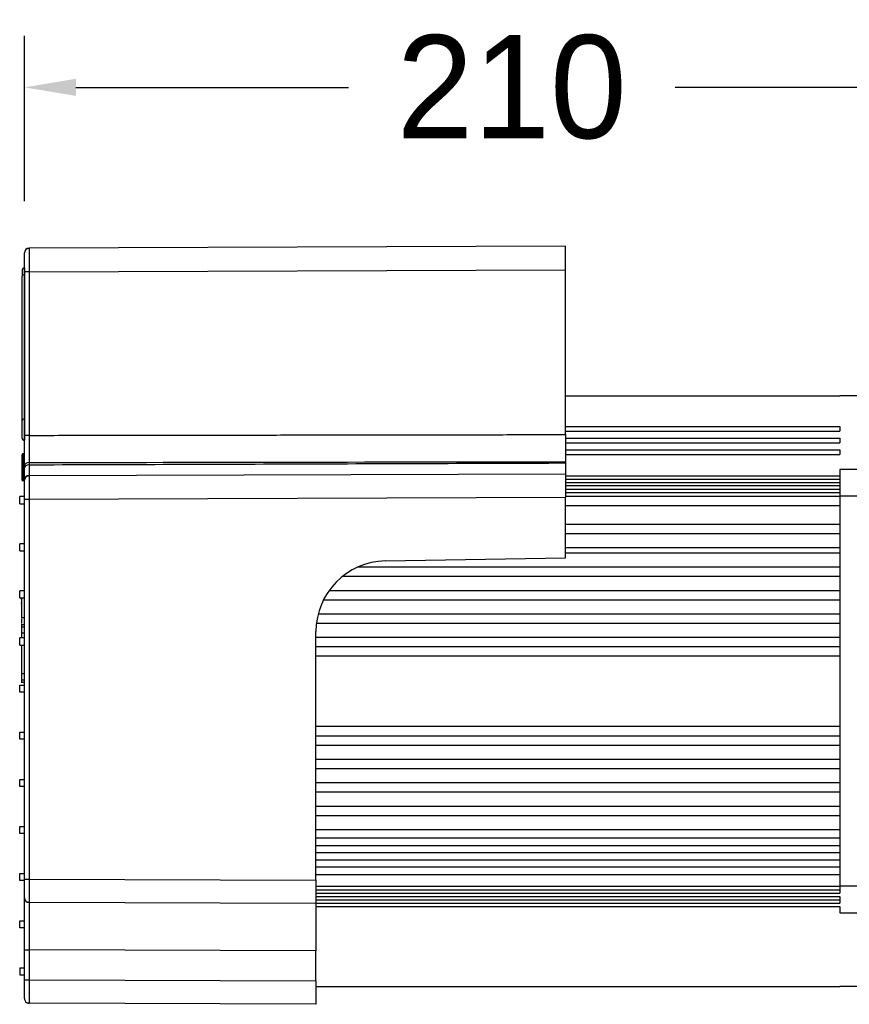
# Model space of a CAD drawing. Header units: millimetres. Extents: x 10704 to 12971, y -780 to 823.
# Tile 58 of 63: x 12017 to 12194, y 443 to 653. Entities that reach past the tile are written whole.
import ezdxf

# ---------------------------------------------------------------- set-up
doc = ezdxf.new("R2010")
doc.units = ezdxf.units.MM
doc.dimstyles.get("Standard").update_dxf_attribs({"dimtxt": 22, "dimasz": 11, "dimexe": 11, "dimexo": 11, "dimgap": 11, "dimtad": 0, "dimtih": 1, "dimtoh": 1, "dimdsep": 46, "dimtxsty": 'Standard', "dimcen": 0.09, "dimadec": 0, "dimazin": 0, "dimtfac": 1, "dimtofl": 0, "dimtmove": 0, "dimatfit": 3, "dimfxl": 1, "dimtolj": 1, "dimtzin": 0, "dimarcsym": 0})

# ---------------------------------------------------------------- blocks, each defined once
blk = doc.blocks.new('*D28')
at = {"color": 0, "lineweight": -2, "transparency": 16777216}
for p, q in [((12018.18, 614.22), (12018.18, 649.47)), ((12226.15, 604.68), (12226.15, 649.47)), ((12029.18, 638.47), (12087.33, 638.47)), ((12215.15, 638.47), (12157, 638.47))]:
    blk.add_line(p, q, dxfattribs=at)
at = {"color": 0, "lineweight": 18, "transparency": 16777216}
for points in [[(12029.18, 640.3), (12029.18, 636.64), (12018.18, 638.47)], [(12215.15, 640.3), (12215.15, 636.64), (12226.15, 638.47)]]:
    blk.add_solid(points, dxfattribs=at)
at = {"layer": 'Defpoints', "color": 0, "lineweight": 18, "transparency": 16777216}
for p in [(12018.18, 638.47), (12018.18, 603.22), (12226.15, 593.68)]:
    blk.add_point(p, dxfattribs=at)
at = {"color": 0, "lineweight": 18, "transparency": 16777216, "insert": (12122.16, 638.47), "char_height": 22, "attachment_point": 5}
blk.add_mtext('\\A1;210', dxfattribs=at)

msp = doc.modelspace()

# ---------------------------------------------------------------- linework, layer by layer
for p, q in [((12018.175, 599.15), (12018.175, 603.17)), ((12133.649, 604.574), (12019.176, 604.175)), ((12133.649, 599.549), (12133.649, 604.574)), ((12017.67, 599.444), (12017.67, 598.217)), ((12018.175, 599.944), (12018.17, 599.944)), ((12018.17, 599.944), (12018.17, 598.471)), ((12018.175, 564.237), (12018.175, 599.15)), ((12019.176, 599.15), (12018.175, 599.15)), ((12019.176, 599.15), (12133.649, 599.549)), ((12019.176, 599.15), (12019.176, 564.237)), ((12133.649, 564.407), (12133.649, 599.549)), ((12017.67, 567.443), (12017.67, 598.217)), ((12018.175, 598.471), (12018.17, 598.471)), ((12018.17, 598.471), (12018.17, 567.698)), ((12133.651, 572.676), (12192.149, 572.676)), ((12199.149, 572.677), (12192.149, 572.677)), ((12017.67, 563.67), (12017.67, 567.443)), ((12018.175, 567.698), (12018.17, 567.698)), ((12018.17, 567.698), (12018.17, 563.17)), ((12133.651, 566.15), (12192.149, 566.15)), ((12133.651, 565.15), (12192.149, 565.15)), ((12192.149, 566.15), (12192.149, 565.15)), ((12019.176, 564.237), (12018.175, 564.237)), ((12133.649, 564.407), (12133.649, 558.626)), ((12133.651, 563.64), (12192.149, 563.64)), ((12192.149, 563.64), (12192.149, 562.64)), ((12133.651, 562.64), (12192.149, 562.64)), ((12133.651, 561.14), (12192.149, 561.14)), ((12192.149, 561.14), (12192.149, 560.14)), ((12017.67, 558.745), (12017.608, 558.745)), ((12017.67, 558.554), (12017.67, 560.07)), ((12017.67, 559.723), (12017.67, 559.723)), ((12018.075, 560.264), (12017.77, 560.264)), ((12018.075, 560.17), (12017.77, 560.17)), ((12017.77, 560.17), (12017.77, 558.655)), ((12018.075, 558.655), (12018.075, 560.17)), ((12018.175, 558.845), (12018.175, 558.845)), ((12133.651, 560.14), (12192.149, 560.14)), ((12017.67, 558.645), (12017.67, 558.645)), ((12017.67, 557.186), (12017.67, 558.555)), ((12017.67, 554.77), (12017.67, 557.186)), ((12018.075, 558.655), (12017.77, 558.655)), ((12017.77, 558.655), (12017.77, 557.176)), ((12018.075, 557.176), (12017.77, 557.176)), ((12017.77, 557.176), (12017.77, 554.67)), ((12018.075, 557.176), (12018.075, 558.655)), ((12018.075, 554.67), (12018.075, 557.176)), ((12018.175, 557.25), (12018.175, 557.72)), ((12019.176, 558.444), (12019.176, 557.967)), ((12133.649, 558.626), (12133.649, 558.354)), ((12133.649, 558.354), (12133.649, 556.063)), ((12192.149, 556.968), (12192.149, 555.616)), ((12199.149, 556.968), (12192.149, 556.968)), ((12017.611, 554.58), (12017.649, 554.58)), ((12017.649, 554.58), (12017.77, 554.58)), ((12018.075, 554.67), (12017.77, 554.67)), ((12017.77, 554.58), (12018.075, 554.58)), ((12017.77, 554.576), (12018.075, 554.576)), ((12018.175, 550.638), (12018.175, 554.658)), ((12019.176, 555.663), (12133.649, 556.063)), ((12133.649, 556.063), (12133.649, 551.038)), ((12133.651, 555.628), (12192.149, 555.628)), ((12133.651, 555.616), (12192.149, 555.616)), ((12133.651, 554.926), (12192.149, 554.926)), ((12192.149, 555.616), (12192.149, 552.788)), ((12018.175, 554.48), (12018.175, 554.48)), ((12133.651, 554.218), (12192.149, 554.218)), ((12133.651, 553.511), (12192.149, 553.511)), ((12133.651, 552.788), (12192.149, 552.788)), ((12192.149, 552.788), (12192.149, 551.3)), ((12018.175, 551.164), (12017.17, 551.164)), ((12017.17, 549.657), (12017.17, 551.164)), ((12018.175, 550.638), (12019.176, 550.638)), ((12018.175, 469.597), (12018.175, 550.638)), ((12019.176, 550.638), (12133.649, 551.038)), ((12019.176, 550.638), (12019.176, 469.597)), ((12133.649, 538.135), (12133.649, 551.038)), ((12133.651, 552.08), (12192.149, 552.08)), ((12133.651, 551.3), (12192.149, 551.3)), ((12199.149, 551.3), (12192.149, 551.3)), ((12192.149, 551.3), (12192.149, 468.053)), ((12017.17, 549.657), (12018.175, 549.657)), ((12133.651, 549.3), (12192.149, 549.3)), ((12133.651, 545.3), (12192.149, 545.3)), ((12133.651, 543.3), (12192.149, 543.3)), ((12018.175, 541.114), (12017.17, 541.114)), ((12017.17, 539.607), (12017.17, 541.114)), ((12133.651, 540.3), (12192.149, 540.3)), ((12017.17, 539.607), (12018.175, 539.607)), ((12095.196, 537.464), (12133.649, 538.135)), ((12133.651, 539.176), (12192.149, 539.176)), ((12089.359, 536.176), (12192.149, 536.176)), ((12086.06, 534.176), (12192.149, 534.176)), ((12018.175, 531.064), (12017.17, 531.064)), ((12017.17, 529.557), (12017.17, 531.064)), ((12017.17, 529.557), (12018.175, 529.557)), ((12017.577, 529.368), (12017.446, 529.368)), ((12083.21, 531.176), (12192.149, 531.176)), ((12017.577, 529.18), (12017.452, 529.18)), ((12081.998, 529.176), (12192.149, 529.176)), ((12017.452, 525.358), (12018.175, 525.358)), ((12080.868, 526.176), (12192.149, 526.176)), ((12017.577, 524.53), (12017.452, 524.53)), ((12018.175, 523.84), (12017.452, 523.84)), ((12017.577, 523.389), (12018.175, 523.389)), ((12080.491, 524.176), (12192.149, 524.176)), ((12018.175, 521.014), (12017.17, 521.014)), ((12017.17, 519.507), (12017.17, 521.014)), ((12017.577, 522.106), (12018.175, 522.106)), ((12080.384, 469.384), (12080.384, 522.391)), ((12080.384, 521.176), (12192.149, 521.176)), ((12017.17, 519.507), (12018.175, 519.507)), ((12080.384, 519.176), (12192.149, 519.176)), ((12080.384, 517.176), (12192.149, 517.176)), ((12017.577, 513.445), (12018.175, 513.445)), ((12017.17, 510.964), (12018.175, 510.964)), ((12017.17, 509.457), (12017.17, 510.964)), ((12017.452, 511.604), (12018.175, 511.604)), ((12017.577, 512.104), (12018.175, 512.104)), ((12018.175, 509.457), (12017.17, 509.457)), ((12080.384, 502.176), (12192.149, 502.176)), ((12017.17, 500.914), (12018.175, 500.914)), ((12017.17, 499.407), (12017.17, 500.914)), ((12080.384, 500.176), (12192.149, 500.176)), ((12018.175, 499.407), (12017.17, 499.407)), ((12080.384, 498.176), (12192.149, 498.176)), ((12080.384, 495.176), (12192.149, 495.176)), ((12080.384, 493.176), (12192.149, 493.176)), ((12017.17, 490.864), (12018.175, 490.864)), ((12017.17, 489.357), (12017.17, 490.864)), ((12080.384, 490.176), (12192.149, 490.176)), ((12018.175, 489.357), (12017.17, 489.357)), ((12080.384, 488.176), (12192.149, 488.176)), ((12080.384, 485.176), (12192.149, 485.176)), ((12080.384, 483.176), (12192.149, 483.176)), ((12017.17, 480.814), (12018.175, 480.814)), ((12017.17, 479.307), (12017.17, 480.814)), ((12018.175, 479.307), (12017.17, 479.307)), ((12080.384, 480.176), (12192.149, 480.176)), ((12080.384, 478.376), (12192.149, 478.376)), ((12080.384, 476.776), (12192.149, 476.776)), ((12080.384, 475.276), (12192.149, 475.276)), ((12080.384, 473.676), (12192.149, 473.676)), ((12017.17, 470.764), (12018.175, 470.764)), ((12017.17, 469.257), (12017.17, 470.764)), ((12080.384, 472.176), (12192.149, 472.176)), ((12080.384, 470.576), (12192.149, 470.576)), ((12018.175, 469.257), (12017.17, 469.257)), ((12018.175, 465.577), (12018.175, 469.597)), ((12018.175, 469.597), (12019.176, 469.597)), ((12019.176, 469.597), (12080.384, 469.384)), ((12080.384, 469.384), (12080.384, 464.359)), ((12080.384, 468.053), (12192.149, 468.053)), ((12080.384, 467.273), (12192.149, 467.273)), ((12080.384, 466.565), (12192.149, 466.565)), ((12192.149, 468.053), (12192.149, 466.565)), ((12199.149, 468.053), (12192.149, 468.053)), ((12018.175, 454.523), (12018.175, 465.577)), ((12080.384, 464.359), (12019.176, 464.572)), ((12080.384, 465.842), (12192.149, 465.842)), ((12080.384, 465.134), (12192.149, 465.134)), ((12080.384, 464.427), (12192.149, 464.427)), ((12080.384, 464.359), (12080.384, 454.309)), ((12192.149, 465.842), (12192.149, 464.427)), ((12080.384, 463.737), (12192.149, 463.737)), ((12080.384, 463.725), (12192.149, 463.725)), ((12192.149, 463.737), (12192.149, 462.383)), ((12192.149, 462.383), (12199.149, 462.383)), ((12017.17, 460.714), (12018.175, 460.714)), ((12017.17, 459.207), (12017.17, 460.714)), ((12018.175, 459.207), (12017.17, 459.207)), ((12018.175, 448.114), (12018.175, 454.523)), ((12018.175, 454.523), (12019.176, 454.523)), ((12019.176, 454.523), (12019.176, 448.114)), ((12080.384, 454.309), (12019.176, 454.523)), ((12080.384, 447.901), (12080.384, 454.309)), ((12017.17, 450.664), (12018.175, 450.664)), ((12017.17, 450.664), (12017.17, 449.157)), ((12017.17, 449.157), (12018.175, 449.157)), ((12018.175, 444.094), (12018.175, 448.114)), ((12018.175, 448.114), (12019.176, 448.114)), ((12019.176, 448.114), (12080.384, 447.901)), ((12080.384, 447.901), (12080.384, 442.876)), ((12080.384, 446.677), (12192.149, 446.677)), ((12199.149, 446.675), (12192.149, 446.675)), ((12080.384, 442.876), (12019.176, 443.089))]:
    msp.add_line(p, q)
for centre, radius, start, end in [((12019.18, 603.17), 1.005, 90.2, 180), ((12018.17, 599.444), 0.5, 90, 180), ((12018.17, 563.67), 0.5, 180, 270), ((12017.77, 560.07), 0.1, 90, 180), ((12017.77, 558.555), 0.1, 90, 180), ((12017.77, 554.77), 0.1, 180, 270), ((12018.075, 554.57), 0.1, 0, 90), ((12019.18, 554.658), 1.005, 90.2, 180), ((12095.459, 522.391), 15.075, 91, 180), ((12019.18, 465.577), 1.005, 180, 269.8), ((12019.18, 444.094), 1.005, 180, 201.30223), ((12019.18, 444.094), 1.005, 221.27013, 269.8)]:
    msp.add_arc(centre, radius, start, end)
for centre, major_axis, ratio, start_param, end_param in [((12018.17, 598.217), (0.5, 0), 0.5092598, 1.5707963, 3.1415927), ((12018.17, 567.443), (0.5, 0), 0.5092598, 1.5707963, 3.1415927), ((12017.77, 560.164), (-0.1, 0), 0.9999999, 4.7353675, 6.2814163), ((12017.77, 560.164), (-0.1, 0), 0.999998, 4.715068, 6.2808669), ((12018.075, 560.364), (-0.1, 0), 1, 1.5923286, 3.1415786), ((12018.075, 560.364), (0.1, 0), 0.9999967, 4.7383937, 6.2867307), ((12017.77, 557.186), (0.1, 0), 0.1035606, 3.1415927, 4.712389), ((12019.18, 557.72), (1.005, 0), 0.7205924, 1.5742869, 3.1415927), ((12019.18, 557.25), (1.005, 0), 0.7134656, 1.5742871, 3.1415927), ((12017.77, 554.68), (-0.1, 0), 0.9999946, 6.2826305, 7.8610924), ((12017.77, 554.676), (-0.1, 0), 0.9999882, 0.0046223, 1.5903256), ((12018.075, 554.476), (0.1, 0), 0.9999821, 0.0013817, 1.5810575), ((12018.075, 554.48), (0.1, 0), 0.9999999, 0.0000039, 1.5717026)]:
    msp.add_ellipse(centre, major_axis=major_axis, ratio=ratio, start_param=start_param, end_param=end_param)
for points, degree, knots in [([(12019.176, 604.076), (12019.081, 604.092), (12018.894, 604.095), (12018.616, 604), (12018.384, 603.805), (12018.282, 603.631), (12018.243, 603.532)], 3, [0, 0, 0, 0, 0.2442257, 0.4974427, 0.7522353, 1, 1, 1, 1]), ([(12019.176, 604.081), (12019.176, 604.08), (12019.176, 604.077), (12019.176, 604.072), (12019.176, 604.065), (12019.176, 604.057), (12019.176, 604.049), (12019.176, 604.041), (12019.176, 604.032), (12019.176, 604.023), (12019.176, 604.015), (12019.176, 604.005), (12019.176, 603.996), (12019.176, 603.986), (12019.176, 603.976), (12019.175, 603.966), (12019.175, 603.955), (12019.175, 603.944), (12019.175, 603.933), (12019.175, 603.922), (12019.175, 603.911), (12019.175, 603.899), (12019.175, 603.887), (12019.175, 603.875), (12019.175, 603.862), (12019.175, 603.849), (12019.175, 603.836), (12019.175, 603.823), (12019.175, 603.81), (12019.175, 603.796), (12019.175, 603.782), (12019.175, 603.768), (12019.175, 603.753), (12019.175, 603.738), (12019.175, 603.724), (12019.175, 603.708), (12019.175, 603.693), (12019.175, 603.677), (12019.175, 603.661), (12019.175, 603.645), (12019.175, 603.629), (12019.175, 603.612), (12019.175, 603.595), (12019.175, 603.578), (12019.175, 603.561), (12019.175, 603.543), (12019.175, 603.526), (12019.175, 603.508), (12019.175, 603.489), (12019.175, 603.471), (12019.175, 603.452), (12019.175, 603.433), (12019.175, 603.414), (12019.175, 603.395), (12019.175, 603.375), (12019.175, 603.356), (12019.175, 603.336), (12019.175, 603.315), (12019.175, 603.295), (12019.175, 603.274), (12019.175, 603.253), (12019.175, 603.232), (12019.175, 603.211), (12019.175, 603.189), (12019.175, 603.168), (12019.175, 603.146), (12019.175, 603.124), (12019.175, 603.101), (12019.175, 603.079), (12019.175, 603.056), (12019.175, 603.033), (12019.175, 603.01), (12019.175, 602.986), (12019.175, 602.963), (12019.175, 602.939), (12019.175, 602.915), (12019.175, 602.891), (12019.175, 602.866), (12019.175, 602.842), (12019.175, 602.817), (12019.175, 602.792), (12019.175, 602.767), (12019.175, 602.741), (12019.175, 602.716), (12019.175, 602.69), (12019.175, 602.664), (12019.175, 602.638), (12019.175, 602.612), (12019.175, 602.585), (12019.175, 602.559), (12019.175, 602.532), (12019.175, 602.505), (12019.175, 602.478), (12019.175, 602.451), (12019.175, 602.423), (12019.175, 602.395), (12019.175, 602.367), (12019.175, 602.339), (12019.175, 602.311), (12019.175, 602.283), (12019.175, 602.254), (12019.175, 602.226), (12019.175, 602.197), (12019.175, 602.168), (12019.175, 602.139), (12019.175, 602.109), (12019.175, 602.08), (12019.175, 602.05), (12019.175, 602.02), (12019.175, 601.991), (12019.175, 601.96), (12019.175, 601.93), (12019.175, 601.9), (12019.175, 601.869), (12019.175, 601.839), (12019.175, 601.808), (12019.175, 601.777), (12019.175, 601.746), (12019.175, 601.715), (12019.175, 601.683), (12019.175, 601.652), (12019.175, 601.62), (12019.175, 601.589), (12019.175, 601.557), (12019.175, 601.525), (12019.175, 601.493), (12019.175, 601.46), (12019.175, 601.428), (12019.175, 601.395), (12019.175, 601.363), (12019.175, 601.33), (12019.175, 601.297), (12019.175, 601.264), (12019.175, 601.231), (12019.175, 601.198), (12019.175, 601.165), (12019.175, 601.132), (12019.175, 601.098), (12019.175, 601.064), (12019.175, 601.031), (12019.175, 600.997), (12019.175, 600.963), (12019.175, 600.929), (12019.175, 600.895), (12019.175, 600.861), (12019.175, 600.827), (12019.175, 600.792), (12019.175, 600.758), (12019.175, 600.723), (12019.175, 600.689), (12019.175, 600.654), (12019.175, 600.619), (12019.175, 600.585), (12019.176, 600.55), (12019.176, 600.515), (12019.176, 600.48), (12019.176, 600.445), (12019.176, 600.409), (12019.176, 600.374), (12019.176, 600.339), (12019.176, 600.303), (12019.176, 600.268), (12019.176, 600.233), (12019.176, 600.197), (12019.176, 600.161), (12019.176, 600.126), (12019.176, 600.09), (12019.176, 600.054), (12019.176, 600.018), (12019.176, 599.983), (12019.176, 599.947), (12019.176, 599.911), (12019.176, 599.875), (12019.176, 599.839), (12019.176, 599.803), (12019.176, 599.767), (12019.176, 599.731), (12019.176, 599.694), (12019.176, 599.658), (12019.176, 599.622), (12019.176, 599.586), (12019.176, 599.55), (12019.176, 599.513), (12019.176, 599.477), (12019.176, 599.441), (12019.176, 599.404), (12019.176, 599.368), (12019.176, 599.332), (12019.176, 599.295), (12019.176, 599.259), (12019.176, 599.223), (12019.176, 599.186), (12019.176, 599.162), (12019.176, 599.15)], 3, [0, 0, 0, 0, 0.0011298, 0.0063872, 0.0116445, 0.0169019, 0.0221593, 0.0274166, 0.032674, 0.0379313, 0.0431887, 0.048446, 0.0537034, 0.0589607, 0.0642181, 0.0694754, 0.0747328, 0.0799901, 0.0852475, 0.0905048, 0.0957621, 0.1010195, 0.1062768, 0.1115341, 0.1167915, 0.1220488, 0.1273061, 0.1325634, 0.1378208, 0.1430781, 0.1483354, 0.1535927, 0.15885, 0.1641073, 0.1693647, 0.174622, 0.1798793, 0.1851366, 0.1903939, 0.1956512, 0.2009085, 0.2061658, 0.2114231, 0.2166804, 0.2219377, 0.227195, 0.2324523, 0.2377095, 0.2429668, 0.2482241, 0.2534814, 0.2587387, 0.263996, 0.2692532, 0.2745105, 0.2797678, 0.2850251, 0.2902823, 0.2955396, 0.3007969, 0.3060541, 0.3113114, 0.3165687, 0.3218259, 0.3270832, 0.3323404, 0.3375977, 0.342855, 0.3481122, 0.3533695, 0.3586267, 0.363884, 0.3691412, 0.3743985, 0.3796557, 0.3849129, 0.3901702, 0.3954274, 0.4006847, 0.4059419, 0.4111991, 0.4164564, 0.4217136, 0.4269708, 0.432228, 0.4374853, 0.4427425, 0.4479997, 0.4532569, 0.4585142, 0.4637714, 0.4690286, 0.4742858, 0.479543, 0.4848002, 0.4900574, 0.4953147, 0.5005719, 0.5058291, 0.5110863, 0.5163435, 0.5216007, 0.5268579, 0.5321151, 0.5373723, 0.5426295, 0.5478867, 0.5531438, 0.558401, 0.5636582, 0.5689154, 0.5741726, 0.5794298, 0.584687, 0.5899441, 0.5952013, 0.6004585, 0.6057157, 0.6109729, 0.61623, 0.6214872, 0.6267444, 0.6320015, 0.6372587, 0.6425159, 0.647773, 0.6530302, 0.6582874, 0.6635445, 0.6688017, 0.6740588, 0.679316, 0.6845732, 0.6898303, 0.6950875, 0.7003446, 0.7056018, 0.7108589, 0.7161161, 0.7213732, 0.7266304, 0.7318875, 0.7371446, 0.7424018, 0.7476589, 0.752916, 0.7581732, 0.7634303, 0.7686875, 0.7739446, 0.7792017, 0.7844588, 0.789716, 0.7949731, 0.8002302, 0.8054873, 0.8107445, 0.8160016, 0.8212587, 0.8265158, 0.8317729, 0.8370301, 0.8422872, 0.8475443, 0.8528014, 0.8580585, 0.8633156, 0.8685727, 0.8738298, 0.8790869, 0.884344, 0.8896011, 0.8948582, 0.9001153, 0.9053724, 0.9106295, 0.9158866, 0.9211437, 0.9264008, 0.9316579, 0.936915, 0.9421721, 0.9474292, 0.9526863, 0.9579434, 0.9632004, 0.9684575, 0.9737146, 0.9789717, 0.9842288, 0.9894858, 0.9947429, 1, 1, 1, 1]), ([(12019.176, 604.175), (12019.176, 604.175), (12019.176, 604.175), (12019.176, 604.174), (12019.176, 604.174), (12019.176, 604.173), (12019.176, 604.172), (12019.176, 604.17), (12019.176, 604.168), (12019.176, 604.167), (12019.176, 604.164), (12019.176, 604.162), (12019.176, 604.159), (12019.176, 604.156), (12019.176, 604.153), (12019.176, 604.149), (12019.176, 604.145), (12019.176, 604.141), (12019.176, 604.137), (12019.176, 604.132), (12019.176, 604.127), (12019.176, 604.122), (12019.176, 604.117), (12019.176, 604.111), (12019.176, 604.105), (12019.176, 604.099), (12019.176, 604.093), (12019.176, 604.087), (12019.176, 604.083), (12019.176, 604.081)], 3, [0, 0, 0, 0, 0.0373343, 0.0746685, 0.1120027, 0.1493369, 0.1866711, 0.2240053, 0.2613395, 0.2986736, 0.3360078, 0.3733419, 0.410676, 0.4480101, 0.4853442, 0.5226782, 0.5600123, 0.5973464, 0.6346804, 0.6720144, 0.7093484, 0.7466824, 0.7840164, 0.8213503, 0.8586843, 0.8960182, 0.9333521, 0.9706861, 1, 1, 1, 1]), ([(12018.175, 557.72), (12018.175, 558.351), (12018.175, 559.109), (12018.175, 559.482), (12018.175, 559.882), (12018.175, 560.279), (12018.175, 561.115), (12018.175, 561.983), (12018.175, 562.874), (12018.175, 563.326), (12018.175, 563.781), (12018.175, 564.237)], 2, [0, 0, 0, 0.25, 0.25, 0.375, 0.375, 0.5, 0.625, 0.75, 0.875, 0.875, 1, 1, 1]), ([(12019.176, 564.237), (12019.177, 563.968), (12019.177, 563.698), (12019.178, 563.162), (12019.178, 562.895), (12019.178, 562.367), (12019.179, 562.105), (12019.179, 561.59), (12019.179, 561.337), (12019.179, 560.841), (12019.179, 560.356), (12019.178, 559.667), (12019.178, 559.024), (12019.177, 558.631), (12019.176, 558.444)], 3, [0, 0, 0, 0, 0.125, 0.125, 0.25, 0.25, 0.375, 0.375, 0.5, 0.5, 0.625, 0.75, 0.875, 1, 1, 1, 1]), ([(12018.175, 554.658), (12018.175, 554.658), (12018.175, 554.916), (12018.175, 555.168), (12018.175, 555.499), (12018.175, 555.907), (12018.175, 556.147), (12018.175, 556.632), (12018.175, 557.25)], 2, [0, 0, 0, 0.25, 0.375, 0.5, 0.625, 0.75, 0.75, 1, 1, 1]), ([(12019.176, 557.967), (12038.233, 558.031), (12076.391, 558.16), (12114.548, 558.289), (12133.649, 558.354)], 3, [0, 0, 0, 0, 0.4994143, 1, 1, 1, 1]), ([(12017.77, 554.68), (12017.77, 554.673), (12017.77, 554.666), (12017.77, 554.651), (12017.77, 554.643), (12017.77, 554.628), (12017.77, 554.609), (12017.77, 554.591), (12017.77, 554.584), (12017.77, 554.581), (12017.77, 554.58), (12017.77, 554.58), (12017.77, 554.58), (12017.77, 554.58)], 3, [0, 0, 0, 0, 0.1092603, 0.1092603, 0.2524583, 0.2524583, 0.3956564, 0.6820525, 0.8252505, 0.8252505, 0.9684486, 0.9684486, 1, 1, 1, 1]), ([(12018.075, 554.58), (12018.075, 554.58), (12018.075, 554.58), (12018.075, 554.58), (12018.075, 554.587), (12018.075, 554.604), (12018.075, 554.621), (12018.075, 554.628), (12018.075, 554.642), (12018.075, 554.65), (12018.075, 554.66), (12018.075, 554.661), (12018.075, 554.662)], 3, [0, 0, 0, 0, 0.0367103, 0.0367103, 0.3513324, 0.6659546, 0.6659546, 0.8232656, 0.8232656, 0.9805767, 0.9805767, 1, 1, 1, 1]), ([(12019.176, 555.564), (12019.081, 555.581), (12018.894, 555.583), (12018.616, 555.488), (12018.384, 555.293), (12018.282, 555.119), (12018.243, 555.02)], 3, [0, 0, 0, 0, 0.2442257, 0.4974427, 0.7522353, 1, 1, 1, 1]), ([(12019.176, 555.569), (12019.176, 555.568), (12019.176, 555.565), (12019.176, 555.56), (12019.176, 555.553), (12019.176, 555.545), (12019.176, 555.537), (12019.176, 555.529), (12019.176, 555.52), (12019.176, 555.512), (12019.176, 555.503), (12019.176, 555.493), (12019.176, 555.484), (12019.176, 555.474), (12019.176, 555.464), (12019.175, 555.454), (12019.175, 555.443), (12019.175, 555.433), (12019.175, 555.422), (12019.175, 555.41), (12019.175, 555.399), (12019.175, 555.387), (12019.175, 555.375), (12019.175, 555.363), (12019.175, 555.35), (12019.175, 555.337), (12019.175, 555.324), (12019.175, 555.311), (12019.175, 555.298), (12019.175, 555.284), (12019.175, 555.27), (12019.175, 555.256), (12019.175, 555.241), (12019.175, 555.227), (12019.175, 555.212), (12019.175, 555.196), (12019.175, 555.181), (12019.175, 555.165), (12019.175, 555.149), (12019.175, 555.133), (12019.175, 555.117), (12019.175, 555.1), (12019.175, 555.084), (12019.175, 555.066), (12019.175, 555.049), (12019.175, 555.032), (12019.175, 555.014), (12019.175, 554.996), (12019.175, 554.978), (12019.175, 554.959), (12019.175, 554.941), (12019.175, 554.922), (12019.175, 554.902), (12019.175, 554.883), (12019.175, 554.864), (12019.175, 554.844), (12019.175, 554.824), (12019.175, 554.803), (12019.175, 554.783), (12019.175, 554.762), (12019.175, 554.741), (12019.175, 554.72), (12019.175, 554.699), (12019.175, 554.678), (12019.175, 554.656), (12019.175, 554.634), (12019.175, 554.612), (12019.175, 554.589), (12019.175, 554.567), (12019.175, 554.544), (12019.175, 554.521), (12019.175, 554.498), (12019.175, 554.474), (12019.175, 554.451), (12019.175, 554.427), (12019.175, 554.403), (12019.175, 554.379), (12019.175, 554.354), (12019.175, 554.33), (12019.175, 554.305), (12019.175, 554.28), (12019.175, 554.255), (12019.175, 554.23), (12019.175, 554.204), (12019.175, 554.178), (12019.175, 554.152), (12019.175, 554.126), (12019.175, 554.1), (12019.175, 554.074), (12019.175, 554.047), (12019.175, 554.02), (12019.175, 553.993), (12019.175, 553.966), (12019.175, 553.939), (12019.175, 553.911), (12019.175, 553.884), (12019.175, 553.856), (12019.175, 553.828), (12019.175, 553.799), (12019.175, 553.771), (12019.175, 553.743), (12019.175, 553.714), (12019.175, 553.685), (12019.175, 553.656), (12019.175, 553.627), (12019.175, 553.598), (12019.175, 553.568), (12019.175, 553.538), (12019.175, 553.509), (12019.175, 553.479), (12019.175, 553.449), (12019.175, 553.418), (12019.175, 553.388), (12019.175, 553.358), (12019.175, 553.327), (12019.175, 553.296), (12019.175, 553.265), (12019.175, 553.234), (12019.175, 553.203), (12019.175, 553.172), (12019.175, 553.14), (12019.175, 553.108), (12019.175, 553.077), (12019.175, 553.045), (12019.175, 553.013), (12019.175, 552.981), (12019.175, 552.948), (12019.175, 552.916), (12019.175, 552.884), (12019.175, 552.851), (12019.175, 552.818), (12019.175, 552.785), (12019.175, 552.753), (12019.175, 552.719), (12019.175, 552.686), (12019.175, 552.653), (12019.175, 552.62), (12019.175, 552.586), (12019.175, 552.553), (12019.175, 552.519), (12019.175, 552.485), (12019.175, 552.451), (12019.175, 552.417), (12019.175, 552.383), (12019.175, 552.349), (12019.175, 552.315), (12019.175, 552.281), (12019.175, 552.246), (12019.175, 552.212), (12019.175, 552.177), (12019.175, 552.142), (12019.175, 552.108), (12019.175, 552.073), (12019.176, 552.038), (12019.176, 552.003), (12019.176, 551.968), (12019.176, 551.933), (12019.176, 551.898), (12019.176, 551.862), (12019.176, 551.827), (12019.176, 551.792), (12019.176, 551.756), (12019.176, 551.721), (12019.176, 551.685), (12019.176, 551.65), (12019.176, 551.614), (12019.176, 551.578), (12019.176, 551.542), (12019.176, 551.507), (12019.176, 551.471), (12019.176, 551.435), (12019.176, 551.399), (12019.176, 551.363), (12019.176, 551.327), (12019.176, 551.291), (12019.176, 551.255), (12019.176, 551.219), (12019.176, 551.183), (12019.176, 551.146), (12019.176, 551.11), (12019.176, 551.074), (12019.176, 551.038), (12019.176, 551.001), (12019.176, 550.965), (12019.176, 550.929), (12019.176, 550.893), (12019.176, 550.856), (12019.176, 550.82), (12019.176, 550.783), (12019.176, 550.747), (12019.176, 550.711), (12019.176, 550.674), (12019.176, 550.65), (12019.176, 550.638)], 3, [0, 0, 0, 0, 0.0011037, 0.0063609, 0.0116181, 0.0168753, 0.0221325, 0.0273897, 0.0326469, 0.0379041, 0.0431613, 0.0484186, 0.0536758, 0.058933, 0.0641902, 0.0694474, 0.0747047, 0.0799619, 0.0852191, 0.0904763, 0.0957336, 0.1009908, 0.106248, 0.1115053, 0.1167625, 0.1220197, 0.127277, 0.1325342, 0.1377914, 0.1430487, 0.1483059, 0.1535632, 0.1588204, 0.1640776, 0.1693349, 0.1745921, 0.1798494, 0.1851066, 0.1903639, 0.1956211, 0.2008784, 0.2061357, 0.2113929, 0.2166502, 0.2219074, 0.2271647, 0.232422, 0.2376792, 0.2429365, 0.2481938, 0.253451, 0.2587083, 0.2639656, 0.2692229, 0.2744801, 0.2797374, 0.2849947, 0.290252, 0.2955093, 0.3007665, 0.3060238, 0.3112811, 0.3165384, 0.3217957, 0.327053, 0.3323103, 0.3375676, 0.3428249, 0.3480822, 0.3533395, 0.3585968, 0.3638541, 0.3691114, 0.3743687, 0.379626, 0.3848833, 0.3901406, 0.3953979, 0.4006552, 0.4059125, 0.4111698, 0.4164272, 0.4216845, 0.4269418, 0.4321991, 0.4374564, 0.4427138, 0.4479711, 0.4532284, 0.4584858, 0.4637431, 0.4690004, 0.4742578, 0.4795151, 0.4847724, 0.4900298, 0.4952871, 0.5005445, 0.5058018, 0.5110591, 0.5163165, 0.5215738, 0.5268312, 0.5320885, 0.5373459, 0.5426033, 0.5478606, 0.553118, 0.5583753, 0.5636327, 0.5688901, 0.5741474, 0.5794048, 0.5846622, 0.5899195, 0.5951769, 0.6004343, 0.6056917, 0.610949, 0.6162064, 0.6214638, 0.6267212, 0.6319786, 0.637236, 0.6424933, 0.6477507, 0.6530081, 0.6582655, 0.6635229, 0.6687803, 0.6740377, 0.6792951, 0.6845525, 0.6898099, 0.6950673, 0.7003247, 0.7055821, 0.7108396, 0.716097, 0.7213544, 0.7266118, 0.7318692, 0.7371266, 0.7423841, 0.7476415, 0.7528989, 0.7581563, 0.7634138, 0.7686712, 0.7739286, 0.7791861, 0.7844435, 0.7897009, 0.7949584, 0.8002158, 0.8054733, 0.8107307, 0.8159882, 0.8212456, 0.8265031, 0.8317605, 0.837018, 0.8422754, 0.8475329, 0.8527903, 0.8580478, 0.8633053, 0.8685627, 0.8738202, 0.8790777, 0.8843351, 0.8895926, 0.8948501, 0.9001076, 0.905365, 0.9106225, 0.91588, 0.9211375, 0.926395, 0.9316525, 0.93691, 0.9421675, 0.9474249, 0.9526824, 0.9579399, 0.9631974, 0.9684549, 0.9737124, 0.97897, 0.9842275, 0.989485, 0.9947425, 1, 1, 1, 1]), ([(12019.176, 555.663), (12019.176, 555.663), (12019.176, 555.663), (12019.176, 555.662), (12019.176, 555.662), (12019.176, 555.661), (12019.176, 555.66), (12019.176, 555.658), (12019.176, 555.657), (12019.176, 555.655), (12019.176, 555.652), (12019.176, 555.65), (12019.176, 555.647), (12019.176, 555.644), (12019.176, 555.641), (12019.176, 555.637), (12019.176, 555.633), (12019.176, 555.629), (12019.176, 555.625), (12019.176, 555.62), (12019.176, 555.616), (12019.176, 555.61), (12019.176, 555.605), (12019.176, 555.599), (12019.176, 555.594), (12019.176, 555.587), (12019.176, 555.581), (12019.176, 555.575), (12019.176, 555.571), (12019.176, 555.569)], 3, [0, 0, 0, 0, 0.0373272, 0.0746545, 0.1119817, 0.149309, 0.1866363, 0.2239636, 0.2612909, 0.2986182, 0.3359455, 0.3732728, 0.4106001, 0.4479275, 0.4852548, 0.5225822, 0.5599095, 0.5972369, 0.6345643, 0.6718917, 0.7092191, 0.7465465, 0.7838739, 0.8212013, 0.8585288, 0.8958562, 0.9331837, 0.9705111, 1, 1, 1, 1]), ([(12017.577, 529.624), (12017.577, 529.624), (12017.577, 528.669), (12017.577, 526.314), (12017.577, 525.359), (12017.577, 525.358)], 3, [0, 0, 0, 0, 0.5002104, 0.5002104, 1, 1, 1, 1]), ([(12017.577, 528.372), (12017.577, 528.448), (12017.577, 528.485), (12017.577, 528.485), (12017.577, 528.485), (12017.577, 528.485)], 3, [0, 0, 0, 0, 0.3333333, 0.3333333, 1, 1, 1, 1]), ([(12017.577, 519.515), (12017.577, 519.047), (12017.577, 518.557), (12017.577, 518.043), (12017.577, 518.043), (12017.577, 514.109), (12017.577, 514.109), (12017.577, 513.875), (12017.577, 513.654), (12017.577, 513.445)], 3, [0, 0, 0, 0, 0.2541314, 0.2541314, 0.2541314, 0.6270657, 0.6270657, 0.6270657, 1, 1, 1, 1]), ([(12019.176, 469.597), (12019.176, 469.585), (12019.176, 469.561), (12019.176, 469.525), (12019.176, 469.488), (12019.176, 469.452), (12019.176, 469.416), (12019.176, 469.379), (12019.176, 469.343), (12019.176, 469.307), (12019.176, 469.27), (12019.176, 469.234), (12019.176, 469.198), (12019.176, 469.161), (12019.176, 469.125), (12019.176, 469.089), (12019.176, 469.053), (12019.176, 469.017), (12019.176, 468.981), (12019.176, 468.945), (12019.176, 468.908), (12019.176, 468.872), (12019.176, 468.837), (12019.176, 468.801), (12019.176, 468.765), (12019.176, 468.729), (12019.176, 468.693), (12019.176, 468.657), (12019.176, 468.622), (12019.176, 468.586), (12019.176, 468.55), (12019.176, 468.515), (12019.176, 468.479), (12019.176, 468.444), (12019.176, 468.408), (12019.176, 468.373), (12019.176, 468.338), (12019.176, 468.303), (12019.176, 468.268), (12019.176, 468.233), (12019.176, 468.198), (12019.175, 468.163), (12019.175, 468.128), (12019.175, 468.093), (12019.175, 468.058), (12019.175, 468.024), (12019.175, 467.989), (12019.175, 467.955), (12019.175, 467.921), (12019.175, 467.886), (12019.175, 467.852), (12019.175, 467.818), (12019.175, 467.784), (12019.175, 467.75), (12019.175, 467.717), (12019.175, 467.683), (12019.175, 467.649), (12019.175, 467.616), (12019.175, 467.582), (12019.175, 467.549), (12019.175, 467.516), (12019.175, 467.483), (12019.175, 467.45), (12019.175, 467.417), (12019.175, 467.384), (12019.175, 467.352), (12019.175, 467.319), (12019.175, 467.287), (12019.175, 467.255), (12019.175, 467.223), (12019.175, 467.191), (12019.175, 467.159), (12019.175, 467.127), (12019.175, 467.095), (12019.175, 467.064), (12019.175, 467.033), (12019.175, 467.001), (12019.175, 466.97), (12019.175, 466.939), (12019.175, 466.909), (12019.175, 466.878), (12019.175, 466.847), (12019.175, 466.817), (12019.175, 466.787), (12019.175, 466.757), (12019.175, 466.727), (12019.175, 466.697), (12019.175, 466.667), (12019.175, 466.638), (12019.175, 466.609), (12019.175, 466.579), (12019.175, 466.55), (12019.175, 466.522), (12019.175, 466.493), (12019.175, 466.464), (12019.175, 466.436), (12019.175, 466.408), (12019.175, 466.38), (12019.175, 466.352), (12019.175, 466.324), (12019.175, 466.297), (12019.175, 466.269), (12019.175, 466.242), (12019.175, 466.215), (12019.175, 466.188), (12019.175, 466.162), (12019.175, 466.135), (12019.175, 466.109), (12019.175, 466.083), (12019.175, 466.057), (12019.175, 466.031), (12019.175, 466.006), (12019.175, 465.981), (12019.175, 465.955), (12019.175, 465.93), (12019.175, 465.906), (12019.175, 465.881), (12019.175, 465.857), (12019.175, 465.832), (12019.175, 465.808), (12019.175, 465.785), (12019.175, 465.761), (12019.175, 465.738), (12019.175, 465.715), (12019.175, 465.692), (12019.175, 465.669), (12019.175, 465.646), (12019.175, 465.624), (12019.175, 465.602), (12019.175, 465.58), (12019.175, 465.558), (12019.175, 465.536), (12019.175, 465.515), (12019.175, 465.494), (12019.175, 465.473), (12019.175, 465.452), (12019.175, 465.432), (12019.175, 465.412), (12019.175, 465.392), (12019.175, 465.372), (12019.175, 465.352), (12019.175, 465.333), (12019.175, 465.314), (12019.175, 465.295), (12019.175, 465.276), (12019.175, 465.258), (12019.175, 465.24), (12019.175, 465.222), (12019.175, 465.204), (12019.175, 465.186), (12019.175, 465.169), (12019.175, 465.152), (12019.175, 465.135), (12019.175, 465.118), (12019.175, 465.102), (12019.175, 465.086), (12019.175, 465.07), (12019.175, 465.054), (12019.175, 465.039), (12019.175, 465.024), (12019.175, 465.009), (12019.175, 464.994), (12019.175, 464.98), (12019.175, 464.965), (12019.175, 464.951), (12019.175, 464.938), (12019.175, 464.924), (12019.175, 464.911), (12019.175, 464.898), (12019.175, 464.885), (12019.175, 464.873), (12019.175, 464.86), (12019.175, 464.848), (12019.175, 464.837), (12019.175, 464.825), (12019.175, 464.814), (12019.175, 464.803), (12019.175, 464.792), (12019.175, 464.782), (12019.176, 464.771), (12019.176, 464.761), (12019.176, 464.752), (12019.176, 464.742), (12019.176, 464.733), (12019.176, 464.724), (12019.176, 464.715), (12019.176, 464.707), (12019.176, 464.698), (12019.176, 464.69), (12019.176, 464.683), (12019.176, 464.675), (12019.176, 464.668), (12019.176, 464.661), (12019.176, 464.654), (12019.176, 464.648), (12019.176, 464.642), (12019.176, 464.636), (12019.176, 464.63), (12019.176, 464.625), (12019.176, 464.62), (12019.176, 464.615), (12019.176, 464.61), (12019.176, 464.606), (12019.176, 464.602), (12019.176, 464.598), (12019.176, 464.595), (12019.176, 464.591), (12019.176, 464.588), (12019.176, 464.586), (12019.176, 464.583), (12019.176, 464.581), (12019.176, 464.579), (12019.176, 464.577), (12019.176, 464.576), (12019.176, 464.575), (12019.176, 464.574), (12019.176, 464.573), (12019.176, 464.573), (12019.176, 464.572), (12019.176, 464.572)], 3, [0, 0, 0, 0, 0.0046082, 0.0092163, 0.0138245, 0.0184326, 0.0230408, 0.027649, 0.0322571, 0.0368653, 0.0414734, 0.0460816, 0.0506898, 0.0552979, 0.0599061, 0.0645143, 0.0691225, 0.0737306, 0.0783388, 0.082947, 0.0875552, 0.0921633, 0.0967715, 0.1013797, 0.1059879, 0.1105961, 0.1152042, 0.1198124, 0.1244206, 0.1290288, 0.133637, 0.1382452, 0.1428534, 0.1474615, 0.1520697, 0.1566779, 0.1612861, 0.1658943, 0.1705025, 0.1751107, 0.1797189, 0.1843271, 0.1889353, 0.1935435, 0.1981517, 0.2027599, 0.2073681, 0.2119763, 0.2165845, 0.2211928, 0.225801, 0.2304092, 0.2350174, 0.2396256, 0.2442338, 0.248842, 0.2534503, 0.2580585, 0.2626667, 0.2672749, 0.2718831, 0.2764914, 0.2810996, 0.2857078, 0.2903161, 0.2949243, 0.2995325, 0.3041407, 0.308749, 0.3133572, 0.3179654, 0.3225737, 0.3271819, 0.3317902, 0.3363984, 0.3410066, 0.3456149, 0.3502231, 0.3548314, 0.3594396, 0.3640479, 0.3686561, 0.3732644, 0.3778726, 0.3824809, 0.3870891, 0.3916974, 0.3963056, 0.4009139, 0.4055222, 0.4101304, 0.4147387, 0.419347, 0.4239552, 0.4285635, 0.4331718, 0.43778, 0.4423883, 0.4469966, 0.4516048, 0.4562131, 0.4608214, 0.4654297, 0.470038, 0.4746462, 0.4792545, 0.4838628, 0.4884711, 0.4930794, 0.4976877, 0.5022959, 0.5069042, 0.5115125, 0.5161208, 0.5207291, 0.5253374, 0.5299457, 0.534554, 0.5391623, 0.5437706, 0.5483789, 0.5529872, 0.5575955, 0.5622038, 0.5668121, 0.5714205, 0.5760288, 0.5806371, 0.5852454, 0.5898537, 0.594462, 0.5990703, 0.6036787, 0.608287, 0.6128953, 0.6175036, 0.622112, 0.6267203, 0.6313286, 0.6359369, 0.6405453, 0.6451536, 0.6497619, 0.6543703, 0.6589786, 0.663587, 0.6681953, 0.6728036, 0.677412, 0.6820203, 0.6866287, 0.691237, 0.6958454, 0.7004537, 0.7050621, 0.7096704, 0.7142788, 0.7188872, 0.7234955, 0.7281039, 0.7327122, 0.7373206, 0.741929, 0.7465373, 0.7511457, 0.7557541, 0.7603624, 0.7649708, 0.7695792, 0.7741876, 0.7787959, 0.7834043, 0.7880127, 0.7926211, 0.7972295, 0.8018379, 0.8064462, 0.8110546, 0.815663, 0.8202714, 0.8248798, 0.8294882, 0.8340966, 0.838705, 0.8433134, 0.8479218, 0.8525302, 0.8571386, 0.861747, 0.8663554, 0.8709638, 0.8755723, 0.8801807, 0.8847891, 0.8893975, 0.8940059, 0.8986143, 0.9032228, 0.9078312, 0.9124396, 0.917048, 0.9216565, 0.9262649, 0.9308733, 0.9354818, 0.9400902, 0.9446986, 0.9493071, 0.9539155, 0.9585239, 0.9631324, 0.9677408, 0.9723493, 0.9769577, 0.9815662, 0.9861746, 0.9907831, 0.9953915, 1, 1, 1, 1]), ([(12018.243, 465.215), (12018.282, 465.117), (12018.384, 464.942), (12018.616, 464.748), (12018.894, 464.653), (12019.081, 464.655), (12019.176, 464.672)], 3, [0, 0, 0, 0, 0.2477647, 0.5025573, 0.7557743, 1, 1, 1, 1]), ([(12019.176, 464.572), (12019.176, 464.572), (12019.176, 464.556), (12019.176, 464.492), (12019.176, 464.443), (12019.176, 464.315), (12019.176, 464.235), (12019.176, 464.044), (12019.176, 463.933), (12019.176, 463.682), (12019.176, 463.541), (12019.176, 463.231), (12019.176, 463.061), (12019.176, 462.696), (12019.176, 462.304), (12019.176, 461.64), (12019.176, 460.908), (12019.176, 460.379), (12019.176, 459.832), (12019.176, 459.55), (12019.176, 458.97), (12019.176, 458.672), (12019.176, 458.065), (12019.176, 457.754), (12019.176, 457.125), (12019.176, 456.806), (12019.176, 456.161), (12019.176, 455.835), (12019.176, 455.18), (12019.176, 454.851), (12019.176, 454.523)], 3, [0, 0, 0, 0, 0.0625, 0.0625, 0.125, 0.125, 0.1875, 0.1875, 0.25, 0.25, 0.3125, 0.3125, 0.375, 0.375, 0.4375, 0.5, 0.5625, 0.625, 0.625, 0.6875, 0.6875, 0.75, 0.75, 0.8125, 0.8125, 0.875, 0.875, 0.9375, 0.9375, 1, 1, 1, 1]), ([(12019.176, 448.114), (12019.176, 448.102), (12019.176, 448.078), (12019.176, 448.042), (12019.176, 448.005), (12019.176, 447.969), (12019.176, 447.933), (12019.176, 447.896), (12019.176, 447.86), (12019.176, 447.824), (12019.176, 447.787), (12019.176, 447.751), (12019.176, 447.715), (12019.176, 447.678), (12019.176, 447.642), (12019.176, 447.606), (12019.176, 447.57), (12019.176, 447.534), (12019.176, 447.498), (12019.176, 447.462), (12019.176, 447.426), (12019.176, 447.39), (12019.176, 447.354), (12019.176, 447.318), (12019.176, 447.282), (12019.176, 447.246), (12019.176, 447.21), (12019.176, 447.174), (12019.176, 447.139), (12019.176, 447.103), (12019.176, 447.067), (12019.176, 447.032), (12019.176, 446.996), (12019.176, 446.961), (12019.176, 446.925), (12019.176, 446.89), (12019.176, 446.855), (12019.176, 446.82), (12019.176, 446.785), (12019.176, 446.75), (12019.176, 446.715), (12019.175, 446.68), (12019.175, 446.645), (12019.175, 446.61), (12019.175, 446.576), (12019.175, 446.541), (12019.175, 446.506), (12019.175, 446.472), (12019.175, 446.438), (12019.175, 446.403), (12019.175, 446.369), (12019.175, 446.335), (12019.175, 446.301), (12019.175, 446.267), (12019.175, 446.234), (12019.175, 446.2), (12019.175, 446.166), (12019.175, 446.133), (12019.175, 446.099), (12019.175, 446.066), (12019.175, 446.033), (12019.175, 446), (12019.175, 445.967), (12019.175, 445.934), (12019.175, 445.901), (12019.175, 445.869), (12019.175, 445.836), (12019.175, 445.804), (12019.175, 445.772), (12019.175, 445.74), (12019.175, 445.708), (12019.175, 445.676), (12019.175, 445.644), (12019.175, 445.612), (12019.175, 445.581), (12019.175, 445.55), (12019.175, 445.518), (12019.175, 445.487), (12019.175, 445.456), (12019.175, 445.426), (12019.175, 445.395), (12019.175, 445.364), (12019.175, 445.334), (12019.175, 445.304), (12019.175, 445.274), (12019.175, 445.244), (12019.175, 445.214), (12019.175, 445.184), (12019.175, 445.155), (12019.175, 445.126), (12019.175, 445.096), (12019.175, 445.067), (12019.175, 445.039), (12019.175, 445.01), (12019.175, 444.981), (12019.175, 444.953), (12019.175, 444.925), (12019.175, 444.897), (12019.175, 444.869), (12019.175, 444.841), (12019.175, 444.814), (12019.175, 444.786), (12019.175, 444.759), (12019.175, 444.732), (12019.175, 444.706), (12019.175, 444.679), (12019.175, 444.652), (12019.175, 444.626), (12019.175, 444.6), (12019.175, 444.574), (12019.175, 444.548), (12019.175, 444.523), (12019.175, 444.498), (12019.175, 444.472), (12019.175, 444.447), (12019.175, 444.423), (12019.175, 444.398), (12019.175, 444.374), (12019.175, 444.349), (12019.175, 444.326), (12019.175, 444.302), (12019.175, 444.278), (12019.175, 444.255), (12019.175, 444.232), (12019.175, 444.209), (12019.175, 444.186), (12019.175, 444.163), (12019.175, 444.141), (12019.175, 444.119), (12019.175, 444.097), (12019.175, 444.075), (12019.175, 444.053), (12019.175, 444.032), (12019.175, 444.011), (12019.175, 443.99), (12019.175, 443.969), (12019.175, 443.949), (12019.175, 443.929), (12019.175, 443.909), (12019.175, 443.889), (12019.175, 443.869), (12019.175, 443.85), (12019.175, 443.831), (12019.175, 443.812), (12019.175, 443.793), (12019.175, 443.775), (12019.175, 443.757), (12019.175, 443.739), (12019.175, 443.721), (12019.175, 443.703), (12019.175, 443.686), (12019.175, 443.669), (12019.175, 443.652), (12019.175, 443.635), (12019.175, 443.619), (12019.175, 443.603), (12019.175, 443.587), (12019.175, 443.571), (12019.175, 443.556), (12019.175, 443.541), (12019.175, 443.526), (12019.175, 443.511), (12019.175, 443.497), (12019.175, 443.482), (12019.175, 443.468), (12019.175, 443.455), (12019.175, 443.441), (12019.175, 443.428), (12019.175, 443.415), (12019.175, 443.402), (12019.175, 443.39), (12019.175, 443.377), (12019.175, 443.365), (12019.175, 443.354), (12019.175, 443.342), (12019.175, 443.331), (12019.175, 443.32), (12019.175, 443.309), (12019.175, 443.299), (12019.176, 443.288), (12019.176, 443.278), (12019.176, 443.269), (12019.176, 443.259), (12019.176, 443.25), (12019.176, 443.241), (12019.176, 443.232), (12019.176, 443.224), (12019.176, 443.215), (12019.176, 443.207), (12019.176, 443.2), (12019.176, 443.192), (12019.176, 443.185), (12019.176, 443.178), (12019.176, 443.171), (12019.176, 443.165), (12019.176, 443.159), (12019.176, 443.153), (12019.176, 443.147), (12019.176, 443.142), (12019.176, 443.137), (12019.176, 443.132), (12019.176, 443.127), (12019.176, 443.123), (12019.176, 443.119), (12019.176, 443.115), (12019.176, 443.112), (12019.176, 443.108), (12019.176, 443.105), (12019.176, 443.103), (12019.176, 443.1), (12019.176, 443.098), (12019.176, 443.096), (12019.176, 443.094), (12019.176, 443.093), (12019.176, 443.092), (12019.176, 443.091), (12019.176, 443.09), (12019.176, 443.09), (12019.176, 443.089), (12019.176, 443.089)], 3, [0, 0, 0, 0, 0.0046082, 0.0092163, 0.0138245, 0.0184326, 0.0230408, 0.027649, 0.0322571, 0.0368653, 0.0414734, 0.0460816, 0.0506898, 0.0552979, 0.0599061, 0.0645143, 0.0691225, 0.0737306, 0.0783388, 0.082947, 0.0875552, 0.0921633, 0.0967715, 0.1013797, 0.1059879, 0.1105961, 0.1152042, 0.1198124, 0.1244206, 0.1290288, 0.133637, 0.1382452, 0.1428534, 0.1474615, 0.1520697, 0.1566779, 0.1612861, 0.1658943, 0.1705025, 0.1751107, 0.1797189, 0.1843271, 0.1889353, 0.1935435, 0.1981517, 0.2027599, 0.2073681, 0.2119763, 0.2165845, 0.2211928, 0.225801, 0.2304092, 0.2350174, 0.2396256, 0.2442338, 0.248842, 0.2534503, 0.2580585, 0.2626667, 0.2672749, 0.2718831, 0.2764914, 0.2810996, 0.2857078, 0.290316, 0.2949243, 0.2995325, 0.3041407, 0.308749, 0.3133572, 0.3179654, 0.3225737, 0.3271819, 0.3317902, 0.3363984, 0.3410066, 0.3456149, 0.3502231, 0.3548314, 0.3594396, 0.3640479, 0.3686561, 0.3732644, 0.3778726, 0.3824809, 0.3870891, 0.3916974, 0.3963056, 0.4009139, 0.4055222, 0.4101304, 0.4147387, 0.419347, 0.4239552, 0.4285635, 0.4331718, 0.43778, 0.4423883, 0.4469966, 0.4516048, 0.4562131, 0.4608214, 0.4654297, 0.470038, 0.4746462, 0.4792545, 0.4838628, 0.4884711, 0.4930794, 0.4976877, 0.5022959, 0.5069042, 0.5115125, 0.5161208, 0.5207291, 0.5253374, 0.5299457, 0.534554, 0.5391623, 0.5437706, 0.5483789, 0.5529872, 0.5575955, 0.5622038, 0.5668121, 0.5714205, 0.5760288, 0.5806371, 0.5852454, 0.5898537, 0.594462, 0.5990703, 0.6036787, 0.608287, 0.6128953, 0.6175036, 0.622112, 0.6267203, 0.6313286, 0.6359369, 0.6405453, 0.6451536, 0.6497619, 0.6543703, 0.6589786, 0.663587, 0.6681953, 0.6728036, 0.677412, 0.6820203, 0.6866287, 0.691237, 0.6958454, 0.7004537, 0.7050621, 0.7096704, 0.7142788, 0.7188872, 0.7234955, 0.7281039, 0.7327122, 0.7373206, 0.741929, 0.7465373, 0.7511457, 0.7557541, 0.7603624, 0.7649708, 0.7695792, 0.7741876, 0.7787959, 0.7834043, 0.7880127, 0.7926211, 0.7972295, 0.8018379, 0.8064462, 0.8110546, 0.815663, 0.8202714, 0.8248798, 0.8294882, 0.8340966, 0.838705, 0.8433134, 0.8479218, 0.8525302, 0.8571386, 0.861747, 0.8663554, 0.8709638, 0.8755723, 0.8801807, 0.8847891, 0.8893975, 0.8940059, 0.8986143, 0.9032228, 0.9078312, 0.9124396, 0.917048, 0.9216565, 0.9262649, 0.9308733, 0.9354818, 0.9400902, 0.9446986, 0.9493071, 0.9539155, 0.9585239, 0.9631324, 0.9677408, 0.9723493, 0.9769577, 0.9815662, 0.9861746, 0.9907831, 0.9953915, 1, 1, 1, 1]), ([(12018.243, 443.732), (12018.282, 443.634), (12018.384, 443.459), (12018.616, 443.265), (12018.894, 443.17), (12019.081, 443.172), (12019.176, 443.189)], 3, [0, 0, 0, 0, 0.2477647, 0.5025573, 0.7557743, 1, 1, 1, 1])]:
    msp.add_open_spline(points, degree=degree, knots=knots)
for points, degree in [([(12019.176, 564.237), (12133.649, 564.407)], 1), ([(12019.176, 558.444), (12057.334, 558.505), (12095.492, 558.565), (12133.649, 558.626)], 3), ([(12019.176, 557.967), (12019.177, 557.785), (12019.177, 557.438), (12019.178, 556.977), (12019.179, 556.58), (12019.179, 556.249), (12019.179, 555.989), (12019.178, 555.802), (12019.177, 555.688), (12019.177, 555.663), (12019.176, 555.663)], 3), ([(12017.577, 525.12), (12017.577, 524.8), (12017.577, 524.464), (12017.577, 524.116)], 3), ([(12017.577, 523.84), (12017.577, 523.84), (12017.577, 523.69), (12017.577, 523.389)], 3), ([(12017.577, 523.389), (12017.577, 523.084), (12017.577, 522.659), (12017.577, 522.106)], 3), ([(12017.577, 522.106), (12017.577, 521.78), (12017.577, 521.417), (12017.577, 521.018)], 3), ([(12017.577, 513.445), (12017.577, 512.883), (12017.577, 512.436), (12017.577, 512.104)], 3), ([(12017.577, 512.104), (12017.577, 511.773), (12017.577, 511.604), (12017.577, 511.604)], 3)]:
    msp.add_open_spline(points, degree=degree)

# ---------------------------------------------------------------- dimensions: what is measured, and where the dimension line sits
at = {"lineweight": 18}
dim = msp.add_linear_dim(base=(12018.176, 638.47), p1=(12226.149, 593.675), p2=(12018.176, 603.216), text='210', dimstyle='Standard', dxfattribs=at)
dim.commit()
dim.dimension.update_dxf_attribs({"geometry": '*D28', "text_midpoint": (12122.163, 638.47)})

doc.saveas('drawing.dxf')
